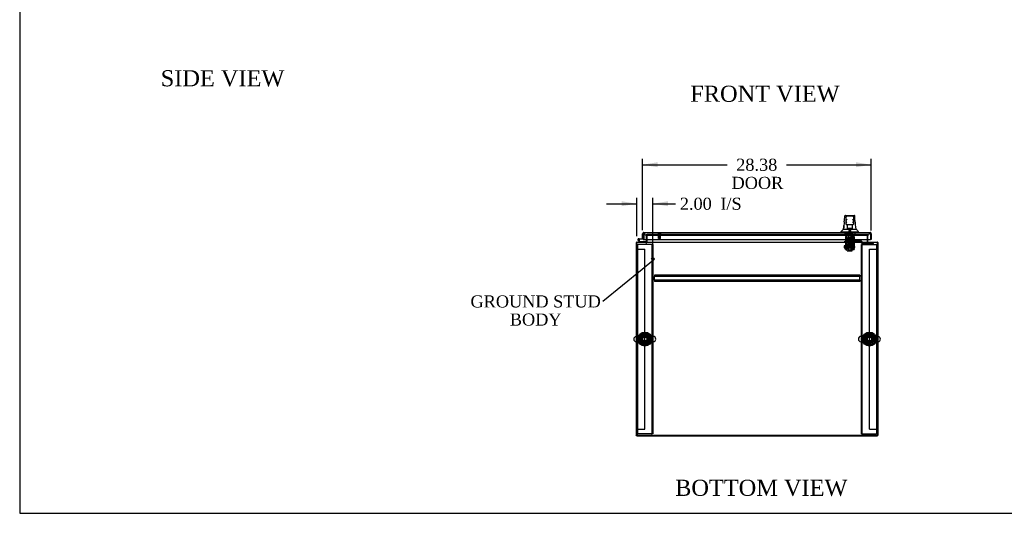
# Model space of a CAD drawing. Header units: inches. Extents: x 1 to 299, y -2 to 199.
# Tile 1 of 9: x 1 to 124, y 1 to 62. Entities that reach past the tile are written whole.
import ezdxf
from ezdxf import colors
from ezdxf.entities.mleader import LeaderData, LeaderLine
from ezdxf.enums import TextEntityAlignment as Align
from ezdxf.lldxf.tags import DXFTag
from ezdxf.math import Vec2, Vec3

# ---------------------------------------------------------------- set-up
doc = ezdxf.new("R2010")
doc.units = ezdxf.units.IN
doc.header["$MEASUREMENT"] = 0
for name, color, linetype in [('COM50677-1', 7, 'Continuous'), ('COM53964-2', 7, 'Continuous'), ('COM54746-60', 7, 'Continuous'), ('COM56670-8', 7, 'Continuous'), ('COM70216', 7, 'Continuous'), ('COM70220', 7, 'Continuous'), ('COM70838', 7, 'Continuous'), ('COM70839-3', 7, 'Continuous'), ('COM71199-3', 7, 'Continuous'), ('COM71209-8', 7, 'Continuous'), ('COM71210-8', 7, 'Continuous'), ('Default', 7, 'Continuous'), ('HAN13068', 7, 'Continuous'), ('HAN13068_NUT', 7, 'Continuous'), ('HAN13068_SCREW', 7, 'Continuous'), ('HAN_NUT', 7, 'Continuous'), ('NTS18024', 7, 'Continuous'), ('NTS18147', 7, 'Continuous'), ('ROL87452', 7, 'Continuous'), ('RVT17786', 7, 'Continuous'), ('RVT19000', 7, 'Continuous'), ('SCS86414', 7, 'Continuous'), ('SPC87322', 7, 'Continuous'), ('STD26122', 7, 'Continuous'), ('STD26258', 7, 'Continuous'), ('WAF25376', 7, 'Continuous'), ('WAF25377', 7, 'Continuous'), ('WAM254785', 7, 'Continuous'), ('WAM30038', 7, 'Continuous')]:
    doc.layers.add(name, color=color, linetype=linetype)
doc.styles.add('SEACAD_Times_New_Roman', font='times.ttf')
tags = doc.linetypes.add('HIDDEN2', pattern=[0.1875, 0.125, -0.0625]).pattern_tags.tags
tags[6:7] = [DXFTag(74, 4), DXFTag(75, 0), DXFTag(340, '0'), DXFTag(46, 0.0), DXFTag(50, 0.0), DXFTag(44, 0.0), DXFTag(45, 0.0)]
tags[4:5] = [DXFTag(74, 4), DXFTag(75, 0), DXFTag(340, '0'), DXFTag(46, 0.0), DXFTag(50, 0.0), DXFTag(44, 0.0), DXFTag(45, 0.0)]
doc.dimstyles.new('HAMMOND_(STH_-_300x200)', dxfattribs={"dimtxt": 1.5, "dimasz": 1.875, "dimexe": 0.75, "dimexo": 0.75, "dimgap": 0.375, "dimtad": 0, "dimtih": 1, "dimtoh": 1, "dimzin": 0, "dimdsep": 46, "dimtxsty": 'SEACAD_Times_New_Roman', "dimblk1": '_SE_FILLED', "dimblk2": '_SE_FILLED', "dimsah": 1, "dimcen": 0.75, "dimadec": 0, "dimazin": 0, "dimtfac": 0.8, "dimtofl": 0, "dimtmove": 0, "dimatfit": 3, "dimfxl": 1, "dimtolj": 1, "dimtzin": 0, "dimarcsym": 0})

# ---------------------------------------------------------------- blocks, each defined once
blk = doc.blocks.new('_SE_FILLED')
at = {"color": 0}
blk.add_line((0, 0), (-1, 0), dxfattribs=at)
blk.add_solid([(0, 0), (-1, -0.1665), (-1, 0.1665), (0, 0)], dxfattribs=at)
blk = doc.blocks.new('SE2')
at = {"layer": 'COM50677-1', "color": 7, "linetype": 'HIDDEN2'}
for p, q in [((77.96, 33.94), (78.08, 33.94)), ((78.14, 33.94), (78.08, 33.94)), ((78.08, 10.44), (78.08, 33.94)), ((79.77, 33.94), (78.14, 33.94)), ((79.83, 33.94), (79.77, 33.94)), ((79.83, 33.94), (79.83, 10.44)), ((79.96, 33.94), (79.83, 33.94)), ((79.96, 33.94), (79.96, 10.44)), ((105.83, 33.94), (105.95, 33.94)), ((105.83, 10.44), (105.83, 33.94)), ((105.95, 10.44), (105.95, 33.94)), ((106.01, 33.94), (105.95, 33.94)), ((106.01, 33.94), (107.64, 33.94)), ((107.64, 33.94), (107.7, 33.94)), ((107.7, 33.94), (107.7, 10.44)), ((107.83, 33.94), (107.7, 33.94)), ((77.96, 10.44), (78.08, 10.44)), ((78.14, 10.44), (78.08, 10.44)), ((79.77, 10.44), (78.14, 10.44)), ((79.77, 10.44), (79.83, 10.44)), ((79.96, 10.44), (79.83, 10.44)), ((105.83, 10.44), (105.95, 10.44)), ((105.95, 10.44), (106.01, 10.44)), ((106.01, 10.44), (107.64, 10.44)), ((107.64, 10.44), (107.7, 10.44)), ((107.83, 10.44), (107.7, 10.44))]:
    blk.add_line(p, q, dxfattribs=at)
for centre in [(78.96, 22.19), (106.83, 22.19)]:
    blk.add_circle(centre, 0.375, dxfattribs=at)
at = {"layer": 'COM53964-2', "color": 7, "linetype": 'HIDDEN2'}
for p, q in [((77.96, 33.36), (78.09, 33.36)), ((78.09, 33.36), (78.82, 33.36)), ((78.82, 33.36), (78.96, 33.36)), ((78.96, 10.99), (78.96, 33.36)), ((106.83, 10.99), (106.83, 33.36)), ((106.83, 33.36), (106.96, 33.36)), ((106.96, 33.36), (107.69, 33.36)), ((107.69, 33.36), (107.83, 33.36)), ((77.96, 10.99), (78.09, 10.99)), ((78.09, 10.99), (78.82, 10.99)), ((78.82, 10.99), (78.96, 10.99)), ((106.83, 10.99), (106.96, 10.99)), ((106.96, 10.99), (107.69, 10.99)), ((107.69, 10.99), (107.83, 10.99))]:
    blk.add_line(p, q, dxfattribs=at)
at = {"layer": 'COM54746-60', "color": 7, "linetype": 'Continuous'}
for p, q in [((78.32, 34.22), (78.11, 34.44)), ((78.19, 34.64), (78.77, 34.64)), ((78.77, 34.58), (78.19, 34.58)), ((78.22, 34.41), (78.35, 34.29)), ((78.24, 34.53), (78.31, 34.53)), ((78.35, 34.29), (79.04, 34.29)), ((78.77, 35.13), (78.77, 35.13)), ((78.77, 34.64), (78.77, 34.64)), ((79.04, 34.29), (79.04, 34.22))]:
    blk.add_line(p, q, dxfattribs=at)
at = {"layer": 'COM54746-60', "color": 7, "linetype": 'HIDDEN2'}
for p, q in [((78.13, 34.51), (78.13, 34.53)), ((78.15, 34.48), (78.22, 34.41)), ((78.18, 34.58), (78.2, 34.58)), ((78.2, 34.46), (78.18, 34.46)), ((78.31, 34.52), (78.24, 34.52)), ((78.25, 34.53), (78.25, 34.51)), ((78.77, 35.13), (78.83, 35.13)), ((78.81, 34.58), (78.77, 34.58)), ((78.83, 35.13), (78.83, 34.6))]:
    blk.add_line(p, q, dxfattribs=at)
at = {"layer": 'COM54746-60', "color": 7, "linetype": 'Continuous'}
blk.add_circle((78.19, 34.52), 0.05, dxfattribs=at)
for radius, start, end in [(0.117, 90, 5.2159), (0.117, 227.608, 287.0274), (0.055, 90, 5.2159), (0.055, 5.2159, 90), (0.117, 5.2159, 28.0398)]:
    blk.add_arc((78.19, 34.52), radius, start, end, dxfattribs=at)
at = {"layer": 'COM54746-60', "color": 7, "linetype": 'HIDDEN2'}
for centre, radius, start, end in [((78.18, 34.53), 0.05, 90, 180), ((78.18, 34.51), 0.05, 180, 270), ((78.19, 34.52), 0.117, 28.0398, 90), ((78.2, 34.53), 0.05, 0, 90), ((78.2, 34.51), 0.05, 270, 0), ((78.81, 34.6), 0.025, 270, 0)]:
    blk.add_arc(centre, radius, start, end, dxfattribs=at)
at = {"layer": 'COM56670-8', "color": 7, "linetype": 'HIDDEN2'}
for p, q in [((79.24, 35.19), (79.24, 35.19)), ((106.55, 35.19), (79.24, 35.19)), ((106.55, 35.19), (106.55, 35.19))]:
    blk.add_line(p, q, dxfattribs=at)
at = {"layer": 'COM70216', "color": 7, "linetype": 'HIDDEN2'}
for p, q in [((105.64, 30.13), (80.14, 30.13)), ((80.14, 30.13), (80.14, 30.09)), ((80.14, 30.09), (80.14, 29.98)), ((80.14, 29.98), (80.14, 29.94)), ((80.14, 29.5), (80.14, 29.94)), ((105.64, 29.94), (80.14, 29.94)), ((105.64, 29.5), (80.14, 29.5)), ((80.14, 29.5), (80.14, 29.46)), ((80.14, 29.46), (80.14, 29.36)), ((80.14, 29.36), (80.14, 29.32)), ((105.64, 30.13), (105.64, 30.09)), ((105.64, 30.09), (105.64, 29.98)), ((105.64, 29.98), (105.64, 29.94)), ((105.64, 29.5), (105.64, 29.94)), ((105.64, 29.5), (105.64, 29.46)), ((105.64, 29.46), (105.64, 29.36)), ((105.64, 29.36), (105.64, 29.32)), ((105.64, 29.32), (80.14, 29.32))]:
    blk.add_line(p, q, dxfattribs=at)
at = {"layer": 'COM70220', "color": 7, "linetype": 'HIDDEN2'}
for p, q in [((79.16, 35.07), (79.41, 35.07)), ((79.41, 35.07), (106.31, 35.07)), ((106.31, 35.07), (106.56, 35.07))]:
    blk.add_line(p, q, dxfattribs=at)
for centre, start, end in [((79.16, 35.32), 180, 270), ((106.56, 35.32), 270, 0)]:
    blk.add_arc(centre, 0.25, start, end, dxfattribs=at)
at = {"layer": 'COM70838', "color": 7, "linetype": 'HIDDEN2'}
for p, q in [((103.77, 34.21), (103.77, 34.33)), ((103.77, 34.33), (103.89, 34.33)), ((103.89, 34.33), (104.95, 34.33)), ((104.95, 34.33), (105.04, 34.33)), ((105.75, 34.33), (105.04, 34.33)), ((105.85, 34.33), (105.75, 34.33)), ((105.75, 34.33), (105.75, 34.21)), ((105.91, 34.28), (105.91, 34.27)), ((103.89, 34.21), (103.77, 34.21)), ((104.37, 34.21), (103.89, 34.21)), ((104.95, 34.21), (104.41, 34.21)), ((105.04, 34.21), (104.95, 34.21)), ((105.04, 34.21), (105.72, 34.21)), ((105.84, 34.09), (105.84, 34.12)), ((106.03, 34.15), (106.03, 34.05)), ((106.03, 34.15), (107.28, 34.15)), ((106.03, 34.05), (107.15, 34.05)), ((106.03, 33.92), (107.15, 33.92)), ((107.28, 34.07), (107.28, 34.15)), ((107.28, 34.07), (107.28, 33.94))]:
    blk.add_line(p, q, dxfattribs=at)
for centre, radius, start, end in [((105.85, 34.27), 0.06, 0, 90), ((106.03, 34.28), 0.125, 180, 270), ((105.72, 34.09), 0.117, 76.4554, 90), ((105.72, 34.09), 0.117, 0, 76.4554), ((106.03, 34.12), 0.193, 180, 270)]:
    blk.add_arc(centre, radius, start, end, dxfattribs=at)
for centre, major_axis, start_param, end_param in [((107.15, 34.07), (-0.125, 0), 1.570796, 3.141593), ((107.15, 33.94), (0.125, 0), 4.712389, 6.283185)]:
    blk.add_ellipse(centre, major_axis=major_axis, ratio=0.145455, start_param=start_param, end_param=end_param, dxfattribs=at)
at = {"layer": 'COM70839-3', "color": 7, "linetype": 'HIDDEN2'}
for p, q in [((103.86, 34.94), (103.93, 34.94)), ((103.86, 34.93), (103.86, 34.94)), ((103.86, 34.93), (103.86, 33.8)), ((103.93, 34.94), (103.93, 34.93)), ((103.93, 34.93), (103.93, 33.8)), ((103.93, 34.48), (104.85, 34.48)), ((104.85, 34.94), (104.92, 34.94)), ((104.85, 34.93), (104.85, 34.94)), ((104.85, 34.93), (104.85, 33.8)), ((104.92, 34.94), (104.92, 34.93)), ((104.92, 34.93), (104.92, 33.8)), ((103.86, 33.64), (103.86, 33.8)), ((103.86, 33.64), (103.86, 33.38)), ((103.86, 33.3), (103.86, 33.38)), ((103.86, 33.3), (103.93, 33.3)), ((103.93, 33.8), (103.93, 33.64)), ((104.85, 33.69), (103.93, 33.69)), ((103.93, 33.38), (103.93, 33.64)), ((103.93, 33.62), (104.85, 33.62)), ((103.93, 33.38), (103.93, 33.3)), ((104.85, 33.64), (104.85, 33.8)), ((104.85, 33.64), (104.85, 33.38)), ((104.85, 33.3), (104.85, 33.38)), ((104.85, 33.3), (104.92, 33.3)), ((104.92, 33.8), (104.92, 33.64)), ((104.92, 33.38), (104.92, 33.64)), ((104.92, 33.38), (104.92, 33.3))]:
    blk.add_line(p, q, dxfattribs=at)
at = {"layer": 'COM71199-3', "color": 7, "linetype": 'Continuous'}
for p, q in [((78.67, 34.64), (78.67, 35.27)), ((78.67, 34.64), (78.77, 34.64)), ((78.77, 35.33), (78.73, 35.38)), ((78.77, 35.27), (78.77, 35.38)), ((78.77, 35.33), (78.77, 35.27)), ((78.77, 35.27), (78.77, 34.54)), ((78.77, 35.27), (78.77, 35.27)), ((78.77, 34.64), (78.77, 35.27)), ((78.77, 34.54), (106.95, 34.54)), ((78.82, 35.41), (106.91, 35.41)), ((78.82, 35.41), (78.82, 35.41)), ((78.82, 35.41), (78.82, 35.41)), ((106.91, 35.41), (106.91, 35.41)), ((106.91, 35.41), (106.91, 35.41)), ((106.91, 35.41), (106.91, 35.41)), ((106.95, 35.27), (106.95, 35.38)), ((106.95, 35.33), (106.99, 35.38)), ((106.95, 35.27), (106.95, 35.33)), ((106.95, 35.27), (106.95, 34.54)), ((106.95, 35.27), (106.95, 35.27)), ((106.95, 35.27), (106.95, 34.54)), ((107.05, 34.54), (106.95, 34.54)), ((107.05, 35.27), (107.05, 34.54))]:
    blk.add_line(p, q, dxfattribs=at)
for centre, start, end in [((78.82, 35.27), 127.5036, 180), ((78.82, 35.27), 90.1561, 127.5036), ((78.82, 35.27), 90, 90.0762), ((106.91, 35.27), 89.9238, 90), ((106.91, 35.27), 52.4964, 89.8439), ((106.91, 35.27), 0, 52.4964)]:
    blk.add_arc(centre, 0.143, start, end, dxfattribs=at)
for points in [[(78.77, 35.38), (78.78, 35.39), (78.78, 35.4), (78.8, 35.41), (78.8, 35.41), (78.81, 35.41), (78.81, 35.41), (78.82, 35.41)], [(106.95, 35.38), (106.95, 35.39), (106.94, 35.4), (106.93, 35.41), (106.92, 35.41), (106.91, 35.41), (106.91, 35.41), (106.91, 35.41)]]:
    blk.add_open_spline(points, degree=3, knots=[0, 0, 0, 0, 0.5, 0.5, 0.75, 0.75, 1, 1, 1, 1], dxfattribs=at)
at = {"layer": 'COM71209-8', "color": 7, "linetype": 'Continuous'}
for p, q in [((77.96, 34.08), (77.96, 34.22)), ((77.96, 34.22), (107.83, 34.22)), ((79.24, 34.27), (79.24, 34.54)), ((79.24, 34.27), (79.24, 34.22)), ((106.55, 34.54), (106.55, 34.27)), ((106.55, 34.22), (106.55, 34.27)), ((107.83, 34.22), (107.83, 34.08)), ((77.96, 10.22), (77.96, 34.08)), ((107.83, 34.08), (107.83, 10.22)), ((107.83, 10.22), (77.96, 10.22))]:
    blk.add_line(p, q, dxfattribs=at)
at = {"layer": 'COM71209-8', "color": 7, "linetype": 'HIDDEN2'}
for p, q in [((79.24, 34.54), (79.24, 35.19)), ((79.24, 35.19), (106.55, 35.19)), ((106.55, 35.19), (106.55, 34.54))]:
    blk.add_line(p, q, dxfattribs=at)
at = {"layer": 'COM71210-8', "color": 7, "linetype": 'HIDDEN2'}
for p, q in [((79.14, 35.19), (79.24, 35.19)), ((79.14, 35.19), (79.14, 34.54)), ((106.64, 35.19), (106.55, 35.19)), ((106.64, 34.54), (106.64, 35.19)), ((78, 10.26), (107.78, 10.26))]:
    blk.add_line(p, q, dxfattribs=at)
at = {"layer": 'COM71210-8', "color": 7, "linetype": 'Continuous'}
for p, q in [((79.14, 34.54), (79.14, 34.27)), ((106.64, 34.27), (106.64, 34.54)), ((77.86, 34.13), (77.86, 10.31)), ((77.96, 34.13), (77.86, 34.13)), ((107.83, 34.13), (107.92, 34.13)), ((107.92, 10.31), (107.92, 34.13)), ((78, 10.16), (107.78, 10.16))]:
    blk.add_line(p, q, dxfattribs=at)
at = {"layer": 'COM71210-8', "color": 7, "linetype": 'HIDDEN2'}
for centre, radius, start, end in [((78, 34.08), 0.143, 90, 109.6129), ((79.09, 34.27), 0.143, 270, 340.3871), ((106.69, 34.27), 0.143, 199.6129, 270), ((107.78, 34.08), 0.143, 70.3871, 90), ((78, 34.08), 0.048, 90, 180), ((107.78, 34.08), 0.048, 0, 90), ((78, 10.31), 0.048, 180, 270), ((107.78, 10.31), 0.048, 270, 0)]:
    blk.add_arc(centre, radius, start, end, dxfattribs=at)
at = {"layer": 'COM71210-8', "color": 7, "linetype": 'Continuous'}
for centre, radius, start, end in [((79.09, 34.27), 0.048, 270, 0), ((79.09, 34.27), 0.143, 340.3871, 0), ((106.69, 34.27), 0.143, 180, 199.6129), ((106.69, 34.27), 0.048, 180, 270), ((78, 34.08), 0.143, 109.6129, 160.3871), ((107.78, 34.08), 0.143, 19.6129, 70.3871), ((78, 10.31), 0.143, 180, 270), ((107.78, 10.31), 0.143, 270, 0)]:
    blk.add_arc(centre, radius, start, end, dxfattribs=at)
at = {"layer": 'HAN13068', "color": 7, "linetype": 'Continuous'}
for p, q in [((103.79, 37.47), (103.79, 37.47)), ((103.85, 37.53), (104.94, 37.53)), ((103.94, 36.88), (103.94, 37.36)), ((103.94, 36.48), (103.94, 36.88)), ((104.76, 37.45), (104.03, 37.45)), ((104.85, 37.36), (104.85, 36.88)), ((104.85, 36.88), (104.85, 36.48)), ((105, 37.47), (105, 37.47)), ((103.3, 35.49), (103.65, 35.49)), ((103.3, 35.49), (103.3, 35.41)), ((103.61, 35.85), (103.81, 35.85)), ((103.65, 35.49), (103.89, 35.49)), ((103.81, 35.85), (103.93, 35.85)), ((103.89, 35.49), (104.33, 35.49)), ((103.93, 35.85), (104.13, 35.85)), ((103.94, 36.45), (103.94, 36.48)), ((104.03, 36.39), (104, 36.39)), ((104.76, 36.39), (104.03, 36.39)), ((104.09, 35.96), (104.09, 36.39)), ((104.09, 35.92), (104.09, 35.96)), ((104.31, 35.91), (104.12, 35.91)), ((104.13, 35.85), (104.2, 35.85)), ((104.2, 35.85), (104.29, 35.85)), ((104.29, 35.85), (104.33, 35.85)), ((104.48, 35.91), (104.31, 35.91)), ((104.33, 35.85), (104.45, 35.85)), ((104.33, 35.49), (104.45, 35.49)), ((104.45, 35.85), (104.75, 35.85)), ((104.45, 35.49), (104.5, 35.49)), ((104.66, 35.91), (104.48, 35.91)), ((104.5, 35.49), (104.65, 35.49)), ((104.65, 35.49), (105.13, 35.49)), ((104.69, 36.39), (104.69, 35.96)), ((104.69, 35.96), (104.69, 35.92)), ((104.75, 35.85), (104.86, 35.85)), ((104.79, 36.39), (104.76, 36.39)), ((104.85, 36.48), (104.85, 36.45)), ((104.86, 35.85), (105.16, 35.85)), ((105.13, 35.49), (105.48, 35.49)), ((105.48, 35.41), (105.48, 35.49))]:
    blk.add_line(p, q, dxfattribs=at)
at = {"layer": 'HAN13068', "color": 7, "linetype": 'HIDDEN2'}
for p, q in [((104, 34.71), (104, 35.41)), ((104.19, 34.71), (104, 34.71)), ((104.19, 34.71), (104.19, 35.41)), ((104.59, 34.71), (104.19, 34.71)), ((104.23, 35.41), (104.23, 35.29)), ((104.23, 34.58), (104.23, 34.71)), ((104.39, 34.58), (104.23, 34.58)), ((104.55, 34.58), (104.39, 34.58)), ((104.55, 35.29), (104.55, 35.41)), ((104.55, 34.58), (104.55, 34.71)), ((104.59, 34.71), (104.59, 35.41)), ((104.79, 34.71), (104.59, 34.71)), ((104.79, 34.71), (104.79, 35.41)), ((104.23, 34.21), (104.23, 33.25)), ((104.23, 33.25), (104.55, 33.25)), ((104.23, 33.25), (104.26, 33.22)), ((104.52, 33.22), (104.26, 33.22)), ((104.52, 33.22), (104.55, 33.25)), ((104.55, 33.25), (104.55, 34.21))]:
    blk.add_line(p, q, dxfattribs=at)
at = {"layer": 'HAN13068', "color": 7, "linetype": 'Continuous'}
for centre, radius, start, end in [((119.53, 34.85), 15.93, 173.1476, 176.4108), ((103.85, 37.47), 0.06, 89.9925, 174.0071), ((104.03, 37.36), 0.09, 90, 180), ((104.2, 36.88), 0.259, 130.7149, 177.9019), ((103.98, 36.88), 0.0411, 178.3464, 179.9974), ((104.76, 37.36), 0.09, 0, 90), ((104.59, 36.88), 0.259, 2.0981, 49.2851), ((104.81, 36.88), 0.0411, 0.0026, 1.6536), ((104.94, 37.47), 0.06, 5.5758, 90.0089), ((43.14, 29.8), 62.32, 5.5659, 6.5216), ((99.51, 39.12), 5.25, 316.2334, 321.3827), ((104.03, 36.48), 0.09, 180, 270), ((104, 36.45), 0.06, 180, 270), ((104.76, 36.48), 0.09, 270, 0), ((104.79, 36.45), 0.06, 270, 0), ((117.6, 46.04), 16.06, 219.3746, 221.0327)]:
    blk.add_arc(centre, radius, start, end, dxfattribs=at)
for points in [[(103.71, 36.75), (103.74, 36.99), (103.76, 37.23), (103.79, 37.47)], [(105.05, 36.88), (105.04, 37.08), (105.02, 37.27), (105, 37.47)], [(103.62, 35.85), (103.63, 35.99), (103.65, 36.13), (103.66, 36.27)]]:
    blk.add_open_spline(points, degree=3, dxfattribs=at)
for points, knots in [([(104.03, 36.6), (104.02, 36.61), (104.02, 36.63), (104.01, 36.65), (104, 36.66), (103.99, 36.7), (103.98, 36.72), (103.96, 36.76), (103.96, 36.77), (103.95, 36.79), (103.95, 36.81), (103.94, 36.84), (103.94, 36.86), (103.94, 36.88)], [0, 0, 0, 0, 0.125, 0.125, 0.25, 0.25, 0.5, 0.5, 0.625, 0.625, 0.75, 0.75, 1, 1, 1, 1]), ([(104.85, 36.88), (104.85, 36.86), (104.84, 36.84), (104.83, 36.81), (104.83, 36.79), (104.82, 36.77), (104.82, 36.76), (104.81, 36.72), (104.8, 36.7), (104.78, 36.66), (104.78, 36.65), (104.77, 36.63), (104.76, 36.61), (104.76, 36.6)], [0, 0, 0, 0, 0.25, 0.25, 0.375, 0.375, 0.5, 0.5, 0.75, 0.75, 0.875, 0.875, 1, 1, 1, 1]), ([(104.09, 35.96), (104.09, 35.96), (104.09, 35.97), (104.1, 35.98), (104.1, 35.99), (104.11, 36.01), (104.11, 36.02), (104.12, 36.04)], [0, 0, 0, 0, 0.25, 0.25, 0.5, 0.5, 1, 1, 1, 1]), ([(104.12, 35.91), (104.12, 35.91), (104.11, 35.91), (104.11, 35.91), (104.1, 35.91), (104.1, 35.91), (104.1, 35.91), (104.09, 35.91), (104.09, 35.91), (104.09, 35.92)], [0, 0, 0, 0, 0.25, 0.25, 0.5, 0.5, 0.75, 0.75, 1, 1, 1, 1]), ([(104.66, 36.04), (104.67, 36.02), (104.68, 36.01), (104.68, 35.99), (104.69, 35.98), (104.69, 35.97), (104.69, 35.96), (104.69, 35.96)], [0, 0, 0, 0, 0.5, 0.5, 0.75, 0.75, 1, 1, 1, 1]), ([(104.69, 35.92), (104.69, 35.91), (104.69, 35.91), (104.69, 35.91), (104.69, 35.91), (104.68, 35.91), (104.67, 35.91), (104.66, 35.91)], [0, 0, 0, 0, 0.25, 0.25, 0.5, 0.5, 1, 1, 1, 1])]:
    blk.add_open_spline(points, degree=3, knots=knots, dxfattribs=at)
at = {"layer": 'HAN13068_NUT', "color": 7, "linetype": 'HIDDEN2'}
for p, q in [((104.06, 33.88), (104.06, 34.21)), ((104.23, 33.88), (104.06, 33.88)), ((104.06, 33.88), (104.06, 33.83)), ((104.69, 33.8), (104.09, 33.8)), ((104.39, 33.88), (104.23, 33.88)), ((104.39, 33.88), (104.39, 34.21)), ((104.56, 33.88), (104.39, 33.88)), ((104.72, 33.88), (104.56, 33.88)), ((104.72, 33.88), (104.72, 34.21)), ((104.72, 33.83), (104.72, 33.88))]:
    blk.add_line(p, q, dxfattribs=at)
for centre, start, end in [((104.09, 33.83), 180, 270), ((104.69, 33.83), 270, 0)]:
    blk.add_arc(centre, 0.03, start, end, dxfattribs=at)
at = {"layer": 'HAN13068_SCREW', "color": 7, "linetype": 'HIDDEN2'}
for p, q in [((104.28, 35.66), (104.51, 35.66)), ((104.28, 35.66), (104.28, 35.29)), ((104.51, 35.29), (104.51, 35.66)), ((104.13, 35.29), (104.65, 35.29)), ((104.13, 35.29), (104.13, 35.22)), ((104.13, 35.22), (104.65, 35.22)), ((104.17, 35.08), (104.17, 35.22)), ((104.17, 35.08), (104.28, 35.08)), ((104.28, 35.08), (104.28, 35.22)), ((104.28, 35.08), (104.5, 35.08)), ((104.5, 35.08), (104.5, 35.22)), ((104.5, 35.08), (104.61, 35.08)), ((104.61, 35.08), (104.61, 35.22)), ((104.65, 35.22), (104.65, 35.29))]:
    blk.add_line(p, q, dxfattribs=at)
at = {"layer": 'HAN_NUT', "color": 7, "linetype": 'HIDDEN2'}
for p, q in [((103.78, 35.32), (103.78, 35.1)), ((103.78, 35.1), (104.09, 35.1)), ((104.09, 35.32), (104.09, 35.1)), ((104.09, 35.1), (104.7, 35.1)), ((104.7, 35.32), (104.7, 35.1)), ((104.7, 35.1), (105, 35.1)), ((105, 35.32), (105, 35.1))]:
    blk.add_line(p, q, dxfattribs=at)
at = {"layer": 'NTS18024', "color": 7, "linetype": 'HIDDEN2'}
for p, q in [((78.49, 22.46), (78.96, 22.73)), ((78.49, 21.93), (78.49, 22.46)), ((78.96, 22.73), (79.42, 22.46)), ((79.42, 22.46), (79.42, 21.93)), ((106.36, 22.46), (106.83, 22.73)), ((106.36, 21.93), (106.36, 22.46)), ((106.83, 22.73), (107.29, 22.46)), ((107.29, 22.46), (107.29, 21.93)), ((78.95, 21.65), (78.49, 21.93)), ((79.42, 21.93), (78.95, 21.65)), ((106.82, 21.65), (106.36, 21.93)), ((107.29, 21.93), (106.82, 21.65))]:
    blk.add_line(p, q, dxfattribs=at)
for centre in [(78.96, 22.19), (106.83, 22.19)]:
    blk.add_circle(centre, 0.263, dxfattribs=at)
at = {"layer": 'NTS18147', "color": 7, "linetype": 'HIDDEN2'}
for p, q in [((104, 34.41), (103.93, 34.41)), ((103.93, 34.41), (103.93, 34.41)), ((104, 34.41), (103.93, 34.41)), ((103.93, 34.41), (103.93, 34.35)), ((103.93, 34.35), (104, 34.35)), ((103.93, 34.35), (104, 34.35)), ((103.93, 34.35), (103.93, 34.28)), ((103.93, 34.28), (103.99, 34.28)), ((103.93, 34.28), (103.99, 34.28)), ((103.99, 34.35), (103.99, 34.28)), ((104.32, 34.41), (104, 34.41)), ((104, 34.41), (104, 34.41)), ((104.32, 34.41), (104, 34.41)), ((104, 34.35), (104, 34.41)), ((104.16, 34.28), (104.19, 34.28)), ((104.16, 34.28), (104.19, 34.28)), ((104.61, 34.85), (104.17, 34.85)), ((104.17, 34.85), (104.17, 34.85)), ((104.61, 34.85), (104.17, 34.85)), ((104.17, 34.85), (104.17, 34.41)), ((104.46, 34.41), (104.32, 34.41)), ((104.32, 34.41), (104.32, 34.41)), ((104.46, 34.41), (104.32, 34.41)), ((104.32, 34.41), (104.32, 34.35)), ((104.32, 34.35), (104.46, 34.35)), ((104.32, 34.35), (104.46, 34.35)), ((104.79, 34.41), (104.46, 34.41)), ((104.46, 34.41), (104.46, 34.41)), ((104.79, 34.41), (104.46, 34.41)), ((104.46, 34.35), (104.46, 34.41)), ((104.59, 34.28), (104.62, 34.28)), ((104.59, 34.28), (104.62, 34.28)), ((104.61, 34.85), (104.61, 34.85)), ((104.61, 34.41), (104.61, 34.85)), ((104.85, 34.41), (104.79, 34.41)), ((104.79, 34.41), (104.79, 34.41)), ((104.85, 34.41), (104.79, 34.41)), ((104.79, 34.41), (104.79, 34.35)), ((104.79, 34.35), (104.85, 34.35)), ((104.79, 34.35), (104.85, 34.35)), ((104.79, 34.35), (104.79, 34.28)), ((104.79, 34.28), (104.85, 34.28)), ((104.79, 34.28), (104.85, 34.28)), ((104.85, 34.41), (104.85, 34.41)), ((104.85, 34.35), (104.85, 34.41)), ((104.85, 34.35), (104.85, 34.28))]:
    blk.add_line(p, q, dxfattribs=at)
for centre, start_param, end_param in [((104.16, 34.6), 2.506883, 3.776302), ((104.16, 34.6), 2.506883, 3.776302), ((104.19, 34.6), 3.141593, 3.776302), ((104.59, 34.6), 2.506883, 3.141593), ((104.62, 34.6), 2.506883, 3.776302), ((104.62, 34.6), 2.506883, 3.776302)]:
    blk.add_ellipse(centre, major_axis=(0, 0.318), ratio=0.866025, start_param=start_param, end_param=end_param, dxfattribs=at)
at = {"layer": 'ROL87452', "color": 7, "linetype": 'HIDDEN2'}
for p, q in [((104.08, 33.13), (104.08, 34.13)), ((104.08, 33.13), (104.7, 33.13)), ((104.7, 33.13), (104.7, 34.13))]:
    blk.add_line(p, q, dxfattribs=at)
at = {"layer": 'RVT17786', "color": 7, "linetype": 'HIDDEN2'}
for p, q in [((103.71, 33.75), (103.71, 33.5)), ((104.92, 33.75), (103.71, 33.75)), ((103.71, 33.5), (104.92, 33.5))]:
    blk.add_line(p, q, dxfattribs=at)
blk.add_arc((104.69, 33.63), 0.318, 317.1291, 42.8709, dxfattribs=at)
at = {"layer": 'RVT19000', "color": 7, "linetype": 'HIDDEN2'}
for p, q in [((104.2, 34.33), (104.2, 34.21)), ((104.53, 34.55), (104.25, 34.55)), ((104.25, 34.55), (104.25, 34.33)), ((104.53, 34.33), (104.53, 34.55)), ((104.59, 34.21), (104.59, 34.33)), ((104.08, 34.21), (104.08, 34.13)), ((104.7, 34.1), (104.08, 34.1)), ((104.41, 34.21), (104.37, 34.21)), ((104.7, 34.13), (104.7, 34.21))]:
    blk.add_line(p, q, dxfattribs=at)
at = {"layer": 'SCS86414', "color": 7, "linetype": 'HIDDEN2'}
for p, q in [((78.43, 22.52), (77.92, 22.52)), ((79.99, 22.52), (79.49, 22.52)), ((106.3, 22.52), (105.79, 22.52)), ((107.86, 22.52), (107.36, 22.52)), ((77.92, 21.86), (78.43, 21.86)), ((79.49, 21.86), (79.99, 21.86)), ((105.79, 21.86), (106.3, 21.86)), ((107.36, 21.86), (107.86, 21.86))]:
    blk.add_line(p, q, dxfattribs=at)
for centre, radius in [((78.96, 22.19), 0.625), ((78.96, 22.19), 0.312), ((78.96, 22.19), 0.252), ((106.83, 22.19), 0.625), ((106.83, 22.19), 0.312), ((106.83, 22.19), 0.252)]:
    blk.add_circle(centre, radius, dxfattribs=at)
at = {"layer": 'SCS86414', "color": 7, "linetype": 'Continuous'}
for centre, start, end in [((77.92, 22.19), 100.3132, 259.6868), ((107.86, 22.19), 280.3132, 79.6868)]:
    blk.add_arc(centre, 0.331, start, end, dxfattribs=at)
at = {"layer": 'SCS86414', "color": 7, "linetype": 'HIDDEN2'}
for centre, start, end in [((77.92, 22.19), 90, 100.3132), ((79.99, 22.19), 270, 90), ((105.79, 22.19), 90, 270), ((107.86, 22.19), 79.6868, 90), ((77.92, 22.19), 259.6868, 270), ((107.86, 22.19), 270, 280.3132)]:
    blk.add_arc(centre, 0.331, start, end, dxfattribs=at)
at = {"layer": 'SPC87322', "color": 7, "linetype": 'HIDDEN2'}
for p, q in [((104, 34.71), (104, 34.33)), ((104.15, 34.21), (104.15, 34.33)), ((104.16, 34.21), (104.16, 34.33)), ((104.62, 34.21), (104.62, 34.33)), ((104.63, 34.21), (104.63, 34.33)), ((104.78, 34.33), (104.78, 34.71))]:
    blk.add_line(p, q, dxfattribs=at)
at = {"layer": 'STD26122', "color": 7, "linetype": 'HIDDEN2'}
for p, q in [((104.21, 35.32), (104.21, 34.35)), ((104.21, 34.35), (104.58, 34.35)), ((104.21, 34.35), (104.24, 34.32)), ((104.54, 34.32), (104.24, 34.32)), ((104.54, 34.32), (104.58, 34.35)), ((104.58, 34.35), (104.58, 35.32))]:
    blk.add_line(p, q, dxfattribs=at)
at = {"layer": 'STD26258', "color": 7, "linetype": 'HIDDEN2'}
for p, q in [((80.61, 35.32), (80.61, 35.29)), ((80.61, 35.29), (80.93, 35.29)), ((80.64, 35.29), (80.64, 34.69)), ((80.64, 34.69), (80.89, 34.69)), ((80.67, 34.69), (80.67, 35.29)), ((80.86, 34.69), (80.86, 35.29)), ((80.89, 34.69), (80.89, 35.29)), ((80.93, 35.29), (80.93, 35.32))]:
    blk.add_line(p, q, dxfattribs=at)
blk.add_circle((79.96, 32.13), 0.156, dxfattribs=at)
at = {"layer": 'WAF25376', "color": 7, "linetype": 'HIDDEN2'}
for p, q in [((103.96, 33.94), (103.96, 33.31)), ((104.06, 33.94), (103.96, 33.94)), ((103.96, 33.31), (104.06, 33.31)), ((104.06, 33.94), (104.06, 33.31)), ((104.73, 33.94), (104.73, 33.31)), ((104.83, 33.94), (104.73, 33.94)), ((104.73, 33.31), (104.83, 33.31)), ((104.83, 33.94), (104.83, 33.31))]:
    blk.add_line(p, q, dxfattribs=at)
at = {"layer": 'WAF25377', "color": 7, "linetype": 'HIDDEN2'}
for centre, radius in [((78.96, 22.19), 0.875), ((78.96, 22.19), 0.34), ((106.83, 22.19), 0.875), ((106.83, 22.19), 0.34)]:
    blk.add_circle(centre, radius, dxfattribs=at)
at = {"layer": 'WAM254785', "color": 7, "linetype": 'HIDDEN2'}
for centre, radius in [((78.96, 22.19), 0.75), ((78.96, 22.19), 0.312), ((106.83, 22.19), 0.75), ((106.83, 22.19), 0.312)]:
    blk.add_circle(centre, radius, dxfattribs=at)
at = {"layer": 'WAM30038', "color": 7, "linetype": 'HIDDEN2'}
for p, q in [((104.02, 34.56), (104.77, 34.56)), ((104.02, 34.56), (104.02, 34.56)), ((104.02, 34.56), (104.77, 34.56)), ((104.02, 34.56), (104.02, 34.53)), ((104.02, 34.53), (104.77, 34.53)), ((104.02, 34.53), (104.77, 34.53)), ((104.16, 34.62), (104.22, 34.62)), ((104.16, 34.62), (104.22, 34.62)), ((104.22, 34.62), (104.19, 34.58)), ((104.22, 34.62), (104.19, 34.58)), ((104.21, 34.58), (104.24, 34.62)), ((104.21, 34.58), (104.24, 34.62)), ((104.21, 34.57), (104.23, 34.61)), ((104.23, 34.61), (104.22, 34.62)), ((104.23, 34.61), (104.22, 34.62)), ((104.23, 34.61), (104.23, 34.61)), ((104.24, 34.62), (104.37, 34.62)), ((104.24, 34.62), (104.37, 34.62)), ((104.37, 34.62), (104.37, 34.58)), ((104.41, 34.62), (104.54, 34.62)), ((104.41, 34.62), (104.54, 34.62)), ((104.41, 34.58), (104.41, 34.62)), ((104.54, 34.62), (104.57, 34.58)), ((104.54, 34.62), (104.57, 34.58)), ((104.57, 34.62), (104.55, 34.61)), ((104.57, 34.62), (104.55, 34.61)), ((104.55, 34.61), (104.55, 34.61)), ((104.55, 34.61), (104.58, 34.57)), ((104.57, 34.62), (104.62, 34.62)), ((104.59, 34.58), (104.57, 34.62)), ((104.57, 34.62), (104.62, 34.62)), ((104.59, 34.58), (104.57, 34.62)), ((104.77, 34.56), (104.77, 34.56)), ((104.77, 34.53), (104.77, 34.56))]:
    blk.add_line(p, q, dxfattribs=at)
for centre, radius, start, end in [((103.49, 35.14), 0.854, 316.5547, 318.2901), ((104.39, 34.58), 0.0182, 177.1609, 267.9942), ((104.39, 34.58), 0.0181, 271.7718, 3.073), ((105.29, 35.14), 0.85, 221.7058, 223.4493)]:
    blk.add_arc(centre, radius, start, end, dxfattribs=at)
for points, knots in [([(104.12, 34.58), (104.13, 34.58), (104.13, 34.58), (104.13, 34.58), (104.14, 34.6), (104.15, 34.61), (104.16, 34.62)], [0, 0, 0, 0, 0.141448, 0.141448, 0.141448, 1, 1, 1, 1]), ([(104.19, 34.58), (104.19, 34.57), (104.19, 34.57), (104.19, 34.57), (104.18, 34.57), (104.18, 34.56), (104.18, 34.56), (104.18, 34.56)], [0, 0, 0, 0, 0.25, 0.25, 0.5, 0.5, 0.5626015, 0.5626015, 0.5626015, 0.5626015]), ([(104.19, 34.56), (104.19, 34.56), (104.19, 34.56), (104.2, 34.56), (104.2, 34.56), (104.21, 34.57), (104.21, 34.57), (104.21, 34.58)], [0, 0, 0, 0, 0.25, 0.25, 0.5, 0.5, 1, 1, 1, 1]), ([(104.57, 34.58), (104.57, 34.57), (104.57, 34.57), (104.58, 34.57), (104.58, 34.57), (104.58, 34.56), (104.58, 34.56), (104.59, 34.56), (104.59, 34.56), (104.59, 34.56)], [0, 0, 0, 0, 0.25, 0.25, 0.5, 0.5, 0.75, 0.75, 1, 1, 1, 1]), ([(104.6, 34.56), (104.6, 34.56), (104.6, 34.56), (104.6, 34.57), (104.6, 34.57), (104.59, 34.58)], [0.4389304, 0.4389304, 0.4389304, 0.4389304, 0.5, 0.5, 1, 1, 1, 1]), ([(104.62, 34.62), (104.63, 34.61), (104.64, 34.6), (104.65, 34.58), (104.66, 34.58), (104.66, 34.58), (104.66, 34.58)], [0, 0, 0, 0, 0.858552, 0.858552, 0.858552, 1, 1, 1, 1])]:
    blk.add_open_spline(points, degree=3, knots=knots, dxfattribs=at)
blk = doc.blocks.new('DMBLK5279')
at = {"layer": 'Default', "linetype": 'Continuous'}
for points in [[(76.08, 39.3), (76.08, 38.68), (77.96, 38.99)], [(81.83, 39.3), (79.96, 38.99), (81.83, 38.68)]]:
    blk.add_hatch(color=7, dxfattribs=at).paths.add_polyline_path(points)
at = {"layer": 'Default', "color": 7, "linetype": 'Continuous'}
for p, q in [((77.96, 34.97), (77.96, 39.74)), ((79.96, 32.88), (79.96, 39.74)), ((74.21, 38.99), (77.96, 38.99)), ((79.96, 38.99), (82.02, 38.99)), ((82.02, 38.99), (82.77, 38.99))]:
    blk.add_line(p, q, dxfattribs=at)
at = {"layer": 'Default', "color": 7, "linetype": 'Continuous', "style": 'SEACAD_Times_New_Roman'}
for s, p in [('2.00', (83.3, 39.74)), ('I/S', (88.33, 39.74))]:
    blk.add_text(s, height=1.5, dxfattribs=at).set_placement(p, align=Align.TOP_LEFT)
blk = doc.blocks.new('DMBLK5280')
at = {"layer": 'Default', "linetype": 'Continuous'}
for points in [[(80.55, 44.14), (78.67, 43.83), (80.55, 43.52)], [(105.17, 44.14), (105.17, 43.52), (107.05, 43.83)]]:
    blk.add_hatch(color=7, dxfattribs=at).paths.add_polyline_path(points)
at = {"layer": 'Default', "color": 7, "linetype": 'Continuous'}
for p, q in [((78.67, 35.7), (78.67, 44.58)), ((107.05, 35.65), (107.05, 44.58)), ((78.67, 43.83), (89.19, 43.83)), ((96.53, 43.83), (107.05, 43.83))]:
    blk.add_line(p, q, dxfattribs=at)
at = {"layer": 'Default', "color": 7, "linetype": 'Continuous', "style": 'SEACAD_Times_New_Roman'}
for s, p in [('28.38', (90.3, 44.58)), ('DOOR', (89.72, 42.33))]:
    blk.add_text(s, height=1.5, dxfattribs=at).set_placement(p, align=Align.TOP_LEFT)
blk = doc.blocks.new('BORDER')
at = {"layer": 'Default', "color": 7, "linetype": 'Continuous'}
for p, q in [((-41.86, 27.86), (-41.86, 0)), ((-41.86, 0), (0, 0))]:
    blk.add_line(p, q, dxfattribs=at)

msp = doc.modelspace()

# ---------------------------------------------------------------- block references
at = {"layer": 'Default', "color": 7, "xscale": 7.12, "yscale": 7.12, "zscale": 7.12}
msp.add_blockref('BORDER', (299.411, 0.564), dxfattribs=at)
at = {"layer": 'Default'}
msp.add_blockref('SE2', (0, 0), dxfattribs=at)

# ---------------------------------------------------------------- texts
at = {"layer": 'Default', "color": 7, "linetype": 'Continuous', "style": 'SEACAD_Times_New_Roman'}
for s, p in [('SIDE VIEW', (18.872, 55.566)), ('FRONT VIEW', (84.594, 53.644)), ('BOTTOM VIEW', (82.718, 4.731))]:
    msp.add_text(s, height=2, dxfattribs=at).set_placement(p, align=Align.TOP_LEFT)

# ---------------------------------------------------------------- dimensions: what is measured, and where the dimension line sits
at = {"layer": 'Default', "color": 7, "linetype": 'Continuous'}
dim = msp.add_linear_dim(base=(78.674, 43.831), p1=(78.674, 34.955), p2=(107.049, 34.902), angle=359.89399, text='\\A1;<>\\PDOOR', dimstyle='HAMMOND_(STH_-_300x200)', dxfattribs=at)
dim.commit()
dim.dimension.update_dxf_attribs({"geometry": 'DMBLK5280', "text_midpoint": (92.861, 43.831), "dimtype": 161})
dim = msp.add_linear_dim(base=(79.957, 38.991), p1=(77.957, 34.224), p2=(79.957, 32.129), text='\\A1;<> I/S', dimstyle='HAMMOND_(STH_-_300x200)', override={"dimtmove": 1}, dxfattribs=at)
dim.commit()
dim.dimension.update_dxf_attribs({"geometry": 'DMBLK5279', "text_midpoint": (82.775, 38.991), "dimtype": 160})

# ---------------------------------------------------------------- leaders
ml = msp.add_multileader_mtext('Standard', dxfattribs=at)
ml.set_content('{\\pxsm0.9;\\fTimes New Roman|b0||i0||c0|p34;\\W1.;GROUND STUD\\PBODY\\P}', color=7)
ml.set_leader_properties()
ml.set_arrow_properties(name='_SE_FILLED')
ml.build(insert=Vec2(0, 0))
ml.multileader.update_dxf_attribs({"dogleg_length": 0, "arrow_head_size": 1.875})
ctx = ml.context
ctx.base_point, ctx.char_height, ctx.arrow_head_size, ctx.landing_gap_size = Vec3(57.485, 26.188), 1.5, 1.875, 0.525
ctx.text_align_type = 1
notes = []
notes.append((ctx, [(0, (1, 1, 0), (73.761, 26.848), (-1, 0), 0, [(0, [(80.083, 32.037)], 0, [])])]))
ctx.mtext.insert, ctx.mtext.alignment = Vec3(65.406, 27.614), 2
for ctx, leaders in notes:
    for number, flags, end, landing, length, lines in leaders:
        leader = LeaderData()
        leader.index, (leader.has_last_leader_line, leader.has_dogleg_vector, leader.attachment_direction) = number, flags
        leader.last_leader_point, leader.dogleg_vector, leader.dogleg_length = Vec3(end), Vec3(landing), length
        for number, points, colour, breaks in lines:
            line = LeaderLine()
            line.index, line.vertices, line.color, line.breaks = number, Vec3.list(points), colors.encode_raw_color(colour), breaks
            leader.lines.append(line)
        ctx.leaders.append(leader)

doc.saveas('drawing.dxf')
